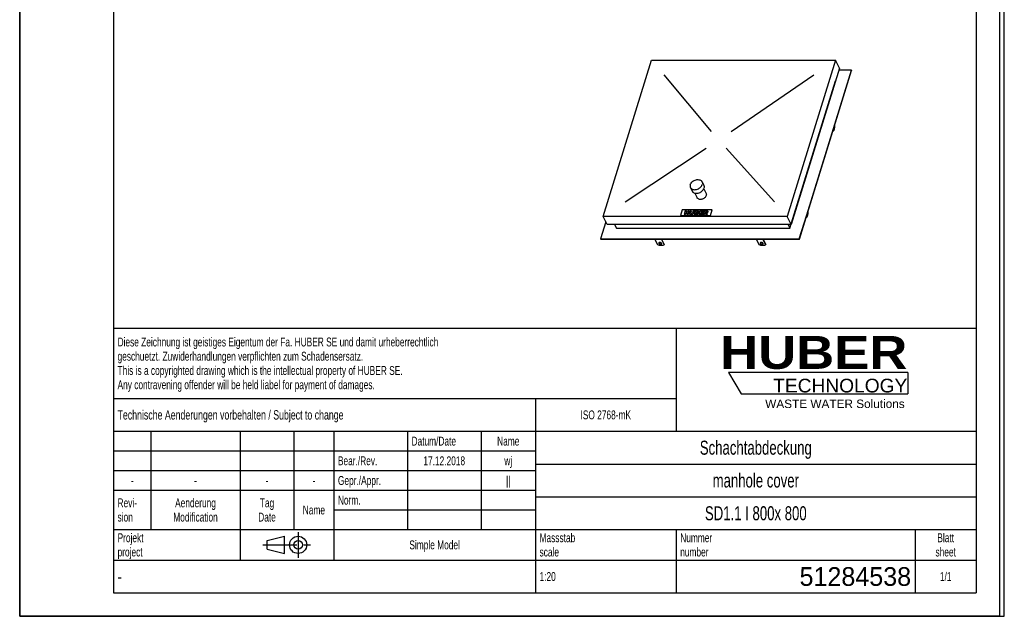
# Model space of a CAD drawing. Header units: millimetres. Extents: x 0 to 4200, y 0 to 5940.
# Tile 1 of 2: x 0 to 4200, y 0 to 2547. Entities that reach past the tile are written whole.
import ezdxf

# ---------------------------------------------------------------- set-up
doc = ezdxf.new("R2010")
doc.units = ezdxf.units.MM
doc.header["$LTSCALE"] = 387.2
doc.linetypes.add('CENTER', pattern=[0.6, 0.375, -0.075, 0.075, -0.075])
doc.layers.get('0').update_dxf_attribs({"linetype": 'CONTINUOUS'})
for name, color, linetype in [('_ACHSEN', 7, 'CONTINUOUS'), ('_KURVEN', 7, 'CONTINUOUS'), ('_ZEICHNUNGSELEM', 7, 'CONTINUOUS'), ('HUBER_Logo_BL2', 7, 'CONTINUOUS')]:
    doc.layers.add(name, color=color, linetype=linetype)
doc.styles.get("Standard").update_dxf_attribs({"font": 'txt', "width": 0.7})
doc.styles.add('TEXTSTYLE_2', font='ariblk.ttf')
doc.styles.add('TEXTSTYLE_3', font='arial.ttf')
doc.styles.add('TEXTSTYLE_4', font='txt', dxfattribs={"width": 0.8})
doc.styles.add('TEXTSTYLE_5', font='txt')

# ---------------------------------------------------------------- blocks, each defined once
blk = doc.blocks.new('HUBER_LOGO_BL2', base_point=(3411.6, 1009.5))
at = {"layer": 'HUBER_Logo_BL2', "color": 5, "linetype": 'Continuous'}
for p, q in [((3788.5, 1040.5), (3023.5, 1040.5)), ((3023.5, 1040.5), (3077.5, 950.5)), ((3788.5, 1040.5), (3788.5, 950.5)), ((3077.5, 950.5), (3788.5, 950.5))]:
    blk.add_line(p, q, dxfattribs=at)
at = {"layer": 'HUBER_Logo_BL2', "color": 2, "linetype": 'Continuous', "attachment_point": 3, "line_spacing_factor": 0.78}
for s, insert, char_height, width, style in [('HUBER\\P\\Farial.ttf;\\H58.5;TECHNOLOGY ', (3786.3, 1196.7), 140.4, 775.343, 'TEXTSTYLE_2'), ('WASTE WATER Solutions', (3775.2, 925.3), 36, 594.067, 'TEXTSTYLE_3')]:
    blk.add_mtext(s, dxfattribs=dict(at, insert=insert, char_height=char_height, width=width, style=style))
blk = doc.blocks.new('PROJEKTIONSMETHODE_1_BL3', base_point=(1140, 305))
at = {"color": 2, "linetype": 'Continuous'}
for p, q in [((1055.7, 323.3), (1129, 341.7)), ((1129, 268.3), (1129, 341.7)), ((1055.7, 286.7), (1055.7, 323.3)), ((1055.7, 286.7), (1129, 268.3))]:
    blk.add_line(p, q, dxfattribs=at)
at = {"color": 2, "linetype": 'CENTER'}
for p, q in [((1187.7, 360), (1187.7, 250)), ((1037.3, 305), (1242.7, 305))]:
    blk.add_line(p, q, dxfattribs=at)
at = {"color": 2, "linetype": 'Continuous'}
for radius in [36.7, 18.3]:
    blk.add_circle((1187.7, 305), radius, dxfattribs=at)
blk = doc.blocks.new('*T9')
at = {"color": 3, "linetype": 'Continuous'}
for p, q in [((0, 0), (3680, 0)), ((0, 0), (0, -1130)), ((2400, 0), (2400, -440)), ((3680, 0), (3680, -1130)), ((0, -300), (2400, -300)), ((1800, -300), (1800, -1130)), ((0, -440), (3680, -440)), ((160, -440), (160, -860)), ((540, -440), (540, -990)), ((770, -440), (770, -860)), ((940, -440), (940, -990)), ((1254, -440), (1254, -860)), ((1568, -440), (1568, -860)), ((0, -524), (1800, -524)), ((1800, -580), (3680, -580)), ((0, -608), (1800, -608)), ((0, -692), (1800, -692)), ((1800, -720), (3680, -720)), ((940, -776), (1800, -776)), ((0, -860), (3680, -860)), ((2400, -860), (2400, -1130)), ((3420, -860), (3420, -1130)), ((0, -990), (3680, -990)), ((0, -1130), (3680, -1130))]:
    blk.add_line(p, q, dxfattribs=at)
at = {"layer": '_ZEICHNUNGSELEM', "color": 2, "linetype": 'Continuous', "line_spacing_factor": 0.96}
for s, insert, char_height, width, attachment_point in [('Diese Zeichnung ist geistiges Eigentum der Fa. HUBER SE und damit urheberrechtlich \\Pgeschuetzt. Zuwiderhandlungen verpflichten zum Schadensersatz.\\PThis is a copyrighted drawing which is the intellectual property of HUBER SE.\\PAny contravening offender will be held liabel for payment of damages.', (17.5, -39.8), 38, 4429.714, 1), ('Technische Aenderungen vorbehalten / Subject to change', (17.5, -350), 40, 3049.524, 1), ('ISO 2768-mK', (2100, -351), 38, 665.905, 2), ('Datum/Date', (1271.5, -463), 38, 584.476, 1), ('Name', (1684, -463), 38, 253.333, 2), ('Schachtabdeckung', (2740, -480), 60, 1360, 2), ('Bear./Rev.', (957.5, -547), 38, 544.667, 1), ('wj', (1684, -547), 38, 128.476, 2), ('17.12.2018', (1411, -547), 38, 530.19, 2), ('Gepr./Appr.', (957.5, -631), 38, 598.952, 1), ('||', (1684, -631), 38, 101.333, 2), ('manhole cover', (2740, -620), 60, 1128.571, 2), ('-', (80, -631), 38, 68.762, 2), ('-', (350, -631), 38, 68.762, 2), ('-', (655, -631), 38, 68.762, 2), ('-', (855, -631), 38, 68.762, 2), ('Revi-\\Psion', (17.5, -726.6), 38, 276.857, 1), ('Aenderung\\PModification', (350, -726.6), 38, 591.714, 2), ('Tag\\PDate', (655, -726.6), 38, 220.762, 2), ('Norm. ', (957.5, -715), 38, 351.048, 1), ('Name', (855, -757), 38, 253.333, 2), ('SD1.1 I 800x 800', (2740, -760), 60, 1442.857, 2), ('Projekt\\Pproject', (17.5, -875.6), 38, 367.333, 1), ('Massstab\\Pscale', (1817.5, -875.6), 38, 448.762, 1), ('Nummer\\Pnumber', (2417.5, -875.6), 38, 372.762, 1), ('Blatt\\Psheet', (3550, -875.6), 38, 260.571, 2), ('Simple Model', (1370, -906), 38, 656.857, 2), ('1:20', (1817.5, -1041), 38, 204.476, 1), ('1/1', (3550, -1041), 38, 159.238, 2)]:
    blk.add_mtext(s, dxfattribs=dict(at, insert=insert, char_height=char_height, width=width, attachment_point=attachment_point))
for s, insert, char_height, width, attachment_point, style in [('51284538', (3402.5, -1020), 80, 1106.667, 3, 'TEXTSTYLE_5'), ('-', (17.5, -1035), 50, 36.667, 1, 'TEXTSTYLE_4')]:
    blk.add_mtext(s, dxfattribs=dict(at, insert=insert, char_height=char_height, width=width, attachment_point=attachment_point, style=style))

msp = doc.modelspace()

# ---------------------------------------------------------------- linework, layer by layer
at = {"color": 7, "linetype": 'Continuous'}
for p, q in [((0, 0), (0, 5940)), ((0, 0), (0, 5940)), ((4200, 0), (4200, 5940)), ((4200, 0), (4200, 5940)), ((2488.99, 1707.37), (2695.23, 2374.76)), ((2695.23, 2374.76), (3479.97, 2374.76)), ((3479.97, 2374.76), (3273.73, 1707.37)), ((3496.75, 2340.58), (3479.97, 2374.76)), ((3496.75, 2340.58), (3290.51, 1673.18)), ((3468.28, 2071.48), (3548.46, 2330.94)), ((3470.81, 2082.91), (3547.85, 2332.19)), ((3547.85, 2332.19), (3494.16, 2332.19)), ((3547.85, 2332.19), (3548.46, 2330.94)), ((3285.76, 1656.96), (3480.39, 2286.75)), ((3480.22, 2287.09), (3480.39, 2286.75)), ((3354.5, 1703.31), (3468.28, 2071.48)), ((3357.04, 1714.74), (3470.81, 2082.91)), ((2500.28, 1684.37), (2477.77, 1611.53)), ((2505.77, 1673.18), (2488.99, 1707.37)), ((3273.73, 1707.37), (2488.99, 1707.37)), ((3290.51, 1673.18), (3273.73, 1707.37)), ((3325.15, 1611.53), (3357.04, 1714.74)), ((3325.76, 1610.28), (3354.5, 1703.31)), ((3290.51, 1673.18), (2505.77, 1673.18)), ((2537.27, 1673.18), (2545.23, 1656.96)), ((2545.23, 1656.96), (3285.76, 1656.96)), ((3277.8, 1673.18), (3285.76, 1656.96)), ((2477.77, 1611.53), (2478.38, 1610.28)), ((2477.77, 1611.53), (3325.15, 1611.53)), ((2478.38, 1610.28), (3325.76, 1610.28)), ((2721.41, 1585.8), (2709.39, 1610.28)), ((2737.02, 1610.28), (2749.04, 1585.8)), ((2738.28, 1610.28), (2749.52, 1587.36)), ((3154.3, 1585.8), (3142.29, 1610.28)), ((3169.92, 1610.28), (3181.94, 1585.8)), ((3171.17, 1610.28), (3182.42, 1587.36)), ((3325.15, 1611.53), (3325.76, 1610.28)), ((2749.04, 1585.8), (2749.52, 1587.36)), ((3181.94, 1585.8), (3182.42, 1587.36)), ((0, 0), (4200, 0)), ((0, 0), (4200, 0))]:
    msp.add_line(p, q, dxfattribs=at)
at = {"color": 3, "linetype": 'Continuous'}
for p, q in [((4180, 5900), (4180, 0)), ((0, 2970), (0, 0)), ((4180, 0), (0, 0))]:
    msp.add_line(p, q, dxfattribs=at)
at = {"color": 5, "linetype": 'Continuous'}
for p, q in [((400, 5800), (400, 100)), ((4080, 5800), (4080, 100)), ((400, 100), (4080, 100))]:
    msp.add_line(p, q, dxfattribs=at)
at = {"color": 7, "linetype": 'Continuous'}
for points, knots in [([(2738.16, 1592.01), (2737.92, 1592.5), (2737.17, 1593.45), (2735.66, 1594.59), (2733.79, 1595.46), (2731.76, 1595.99), (2729.77, 1596.12), (2728.02, 1595.82), (2726.64, 1595.12), (2726.09, 1594.33), (2725.96, 1593.93)], [0, 0, 0, 0, 0.1139078, 0.2474656, 0.393864, 0.5430021, 0.6841578, 0.8084916, 0.912072, 1, 1, 1, 1]), ([(3171.06, 1592.01), (3170.82, 1592.5), (3170.07, 1593.45), (3168.56, 1594.59), (3166.69, 1595.46), (3164.66, 1595.99), (3162.67, 1596.12), (3160.92, 1595.82), (3159.54, 1595.12), (3158.98, 1594.33), (3158.86, 1593.93)], [0, 0, 0, 0, 0.1139078, 0.2474656, 0.393864, 0.5430021, 0.6841578, 0.8084916, 0.912072, 1, 1, 1, 1]), ([(2749.04, 1585.8), (2747.41, 1584.7), (2743.34, 1583.11), (2736.48, 1582.43), (2728.93, 1583.27), (2723.88, 1584.79), (2721.41, 1585.8)], [0, 0, 0, 0, 0.2058635, 0.4489582, 0.7193202, 1, 1, 1, 1]), ([(2725.96, 1593.93), (2725.87, 1593.63), (2725.82, 1592.96), (2726.03, 1592.32), (2726.18, 1592.01)], [0, 0, 0, 0, 0.4740095, 1, 1, 1, 1]), ([(2726.18, 1592.01), (2726.42, 1591.52), (2727.17, 1590.57), (2728.68, 1589.44), (2730.55, 1588.56), (2732.58, 1588.04), (2734.57, 1587.91), (2736.32, 1588.2), (2737.7, 1588.9), (2738.26, 1589.69), (2738.38, 1590.09)], [0, 0, 0, 0, 0.1139078, 0.2474656, 0.393864, 0.5430021, 0.6841578, 0.8084916, 0.912072, 1, 1, 1, 1]), ([(2726.36, 1594.67), (2726.36, 1594.58), (2726.41, 1594.2), (2726.54, 1593.84), (2726.67, 1593.58)], [0, 0, 0, 0, 0.2374742, 1, 1, 1, 1]), ([(2726.67, 1593.58), (2726.89, 1593.14), (2727.54, 1592.27), (2728.88, 1591.2), (2730.54, 1590.33), (2732.38, 1589.75), (2734.25, 1589.49), (2736.36, 1589.6), (2737.9, 1590.21), (2738.47, 1590.92)], [0, 0, 0, 0, 0.1102514, 0.2383842, 0.3793144, 0.5251208, 0.6669473, 0.7966956, 1, 1, 1, 1]), ([(2738.38, 1590.09), (2738.47, 1590.39), (2738.52, 1591.07), (2738.31, 1591.7), (2738.16, 1592.01)], [0, 0, 0, 0, 0.4740095, 1, 1, 1, 1]), ([(3181.94, 1585.8), (3180.31, 1584.7), (3176.24, 1583.11), (3169.38, 1582.43), (3161.83, 1583.27), (3156.78, 1584.79), (3154.3, 1585.8)], [0, 0, 0, 0, 0.2058635, 0.4489582, 0.7193202, 1, 1, 1, 1]), ([(3158.86, 1593.93), (3158.77, 1593.63), (3158.72, 1592.96), (3158.93, 1592.32), (3159.08, 1592.01)], [0, 0, 0, 0, 0.4740095, 1, 1, 1, 1]), ([(3159.08, 1592.01), (3159.32, 1591.52), (3160.07, 1590.57), (3161.58, 1589.44), (3163.45, 1588.56), (3165.48, 1588.04), (3167.47, 1587.91), (3169.22, 1588.2), (3170.6, 1588.9), (3171.16, 1589.69), (3171.28, 1590.09)], [0, 0, 0, 0, 0.1139078, 0.2474656, 0.393864, 0.5430021, 0.6841578, 0.8084916, 0.912072, 1, 1, 1, 1]), ([(3159.25, 1594.67), (3159.26, 1594.58), (3159.31, 1594.2), (3159.44, 1593.84), (3159.57, 1593.58)], [0, 0, 0, 0, 0.2374742, 1, 1, 1, 1]), ([(3159.57, 1593.58), (3159.79, 1593.14), (3160.44, 1592.27), (3161.78, 1591.2), (3163.44, 1590.33), (3165.28, 1589.75), (3167.15, 1589.49), (3169.26, 1589.6), (3170.8, 1590.21), (3171.37, 1590.92)], [0, 0, 0, 0, 0.1102514, 0.2383842, 0.3793144, 0.5251208, 0.6669473, 0.7966956, 1, 1, 1, 1]), ([(3171.28, 1590.09), (3171.37, 1590.39), (3171.42, 1591.07), (3171.21, 1591.7), (3171.06, 1592.01)], [0, 0, 0, 0, 0.4740095, 1, 1, 1, 1])]:
    msp.add_open_spline(points, degree=3, knots=knots, dxfattribs=at)
at = {"layer": '_ACHSEN', "color": 7, "linetype": 'Continuous'}
for p, q in [((3468.3, 2071.54), (3468.33, 2071.46)), ((3470.18, 2071.46), (3468.33, 2071.46)), ((3469.01, 2073.84), (3470.18, 2071.46)), ((3477.44, 2094.96), (3476.27, 2097.34)), ((2910.66, 1855.05), (2918.28, 1839.51)), ((2861.28, 1830.82), (2868.91, 1815.28)), ((2880.13, 1806.72), (2889.82, 1786.98)), ((2918.19, 1825.4), (2927.88, 1805.66)), ((3363.67, 1726.8), (3362.5, 1729.18)), ((3354.52, 1703.38), (3354.56, 1703.3)), ((3356.41, 1703.3), (3354.56, 1703.3)), ((3355.24, 1705.68), (3356.41, 1703.3))]:
    msp.add_line(p, q, dxfattribs=at)
for points, knots in [([(3470.18, 2071.46), (3470.73, 2071.83), (3471.8, 2072.83), (3473.15, 2074.79), (3474.37, 2077.26), (3475.83, 2081.36), (3477.05, 2087.31), (3477.41, 2092.33), (3477.44, 2094.96)], [0, 0, 0, 0, 0.0786024, 0.1720083, 0.2809566, 0.4046124, 0.687756, 1, 1, 1, 1]), ([(3473.14, 2087.2), (3473.05, 2086.59), (3472.82, 2085.48), (3472.4, 2084.42), (3472.14, 2083.98)], [0, 0, 0, 0, 0.5494371, 1, 1, 1, 1]), ([(2860.64, 1842.94), (2861.38, 1845.33), (2863.84, 1850.08), (2868.45, 1855.02), (2872.96, 1858.4), (2877.96, 1861.31), (2884.68, 1863.82), (2892.89, 1864.83), (2900.51, 1863.73), (2905.89, 1860.96), (2909.04, 1857.81), (2910.19, 1856), (2910.66, 1855.05)], [0, 0, 0, 0, 0.120885, 0.2529841, 0.3220667, 0.3920884, 0.5313656, 0.6645841, 0.7869655, 0.8972904, 0.9492145, 1, 1, 1, 1]), ([(2910.66, 1855.05), (2911.09, 1854.16), (2911.79, 1852.27), (2912.4, 1848.17), (2911.93, 1844.97), (2911.3, 1842.94)], [0, 0, 0, 0, 0.2395658, 0.4838887, 1, 1, 1, 1]), ([(2860.64, 1842.94), (2860.01, 1840.9), (2859.54, 1837.71), (2860.15, 1833.6), (2860.85, 1831.71), (2861.28, 1830.82)], [0, 0, 0, 0, 0.5161113, 0.7604342, 1, 1, 1, 1]), ([(2861.28, 1830.82), (2861.75, 1829.88), (2862.9, 1828.06), (2866.05, 1824.91), (2871.43, 1822.14), (2879.05, 1821.04), (2887.26, 1822.05), (2893.98, 1824.57), (2898.98, 1827.48), (2903.49, 1830.86), (2908.11, 1835.79), (2910.56, 1840.54), (2911.3, 1842.94)], [0, 0, 0, 0, 0.0507855, 0.1027096, 0.2130345, 0.3354159, 0.4686344, 0.6079116, 0.6779333, 0.7470159, 0.879115, 1, 1, 1, 1]), ([(2868.91, 1815.28), (2869.37, 1814.34), (2870.53, 1812.52), (2873.67, 1809.37), (2879.06, 1806.6), (2886.68, 1805.5), (2894.89, 1806.51), (2901.61, 1809.03), (2906.61, 1811.94), (2911.12, 1815.32), (2915.73, 1820.25), (2918.19, 1825), (2918.93, 1827.4)], [0, 0, 0, 0, 0.0507855, 0.1027096, 0.2130345, 0.3354159, 0.4686344, 0.6079116, 0.6779333, 0.7470159, 0.879115, 1, 1, 1, 1]), ([(2918.28, 1839.51), (2918.72, 1838.62), (2919.41, 1836.73), (2920.03, 1832.63), (2919.55, 1829.43), (2918.93, 1827.4)], [0, 0, 0, 0, 0.2395658, 0.4838887, 1, 1, 1, 1]), ([(2928.38, 1796.32), (2927.19, 1792.49), (2923.15, 1787.19), (2916.07, 1782.55), (2909.85, 1780.22), (2903.51, 1779.44), (2897.64, 1780.28), (2893.49, 1782.42), (2891.07, 1784.85), (2890.17, 1786.25), (2889.82, 1786.98)], [0, 0, 0, 0, 0.2511899, 0.3904354, 0.5300913, 0.6636721, 0.7863862, 0.8970111, 0.9490764, 1, 1, 1, 1]), ([(2927.88, 1805.66), (2928.56, 1804.28), (2929.34, 1801.1), (2928.86, 1797.89), (2928.38, 1796.32)], [0, 0, 0, 0, 0.4826062, 1, 1, 1, 1]), ([(3356.41, 1703.3), (3356.95, 1703.67), (3358.02, 1704.67), (3359.38, 1706.62), (3360.59, 1709.09), (3362.06, 1713.19), (3363.28, 1719.15), (3363.64, 1724.17), (3363.67, 1726.8)], [0, 0, 0, 0, 0.0786024, 0.1720083, 0.2809566, 0.4046124, 0.687756, 1, 1, 1, 1]), ([(3359.36, 1719.04), (3359.28, 1718.43), (3359.05, 1717.32), (3358.63, 1716.25), (3358.37, 1715.82)], [0, 0, 0, 0, 0.5494371, 1, 1, 1, 1])]:
    msp.add_open_spline(points, degree=3, knots=knots, dxfattribs=at)
at = {"layer": '_KURVEN', "color": 4, "linetype": 'Continuous'}
for p, q in [((2951.66, 2070.39), (2749.55, 2312.1)), ((3035.43, 2070.39), (3386.92, 2312.1)), ((2582.04, 1770.04), (2928.51, 1998.4)), ((3014.08, 1998.4), (3219.41, 1770.04)), ((2825.36, 1734.79), (2818.1, 1711.29)), ((2954.31, 1734.79), (2825.36, 1734.79)), ((2838.8, 1730.87), (2833.96, 1715.2)), ((2844.49, 1730.87), (2838.8, 1730.87)), ((2842.8, 1725.39), (2844.49, 1730.87)), ((2849.02, 1725.39), (2842.8, 1725.39)), ((2850.71, 1730.87), (2849.02, 1725.39)), ((2856.43, 1730.87), (2850.71, 1730.87)), ((2851.59, 1715.2), (2856.43, 1730.87)), ((2860.23, 1730.87), (2857.34, 1721.53)), ((2865.91, 1730.87), (2860.23, 1730.87)), ((2862.95, 1721.3), (2865.91, 1730.87)), ((2872.2, 1730.87), (2869.25, 1721.3)), ((2877.88, 1730.87), (2872.2, 1730.87)), ((2874.99, 1721.53), (2877.88, 1730.87)), ((2881.66, 1730.87), (2876.82, 1715.2)), ((2892.32, 1730.87), (2881.66, 1730.87)), ((2885.51, 1724.72), (2886.42, 1727.7)), ((2887.98, 1724.72), (2885.51, 1724.72)), ((2886.42, 1727.7), (2888.94, 1727.7)), ((2901.65, 1730.87), (2896.81, 1715.2)), ((2916.91, 1730.87), (2901.65, 1730.87)), ((2905.56, 1725.03), (2906.33, 1727.52)), ((2914.42, 1725.03), (2905.56, 1725.03)), ((2906.33, 1727.52), (2915.88, 1727.52)), ((2913.43, 1721.84), (2914.42, 1725.03)), ((2920.33, 1730.87), (2915.49, 1715.2)), ((2915.88, 1727.52), (2916.91, 1730.87)), ((2929.81, 1730.87), (2920.33, 1730.87)), ((2924.08, 1724.52), (2925.07, 1727.71)), ((2926.48, 1724.52), (2924.08, 1724.52)), ((2925.07, 1727.71), (2927.57, 1727.71)), ((2947.05, 1711.29), (2954.31, 1734.79)), ((2818.1, 1711.29), (2947.05, 1711.29)), ((2833.96, 1715.2), (2839.65, 1715.2)), ((2839.65, 1715.2), (2841.61, 1721.54)), ((2841.61, 1721.54), (2847.83, 1721.54)), ((2847.83, 1721.54), (2845.87, 1715.2)), ((2845.87, 1715.2), (2851.59, 1715.2)), ((2876.82, 1715.2), (2886.65, 1715.2)), ((2883.6, 1718.57), (2884.58, 1721.74)), ((2886.51, 1718.57), (2883.6, 1718.57)), ((2884.58, 1721.74), (2887.48, 1721.74)), ((2896.81, 1715.2), (2912.34, 1715.2)), ((2903.61, 1718.75), (2904.57, 1721.84)), ((2913.44, 1718.75), (2903.61, 1718.75)), ((2904.57, 1721.84), (2913.43, 1721.84)), ((2912.34, 1715.2), (2913.44, 1718.75)), ((2915.49, 1715.2), (2921.2, 1715.2)), ((2921.2, 1715.2), (2923.17, 1721.56)), ((2923.17, 1721.56), (2923.67, 1721.56)), ((2925.61, 1719.99), (2927.17, 1715.2)), ((2927.17, 1715.2), (2933.61, 1715.2)), ((2933.61, 1715.2), (2932.24, 1719.73))]:
    msp.add_line(p, q, dxfattribs=at)
for points in [[(2887.98, 1724.72), (2888.86, 1724.72), (2889.52, 1724.85), (2889.95, 1725.11)], [(2890.63, 1727.31), (2890.36, 1727.57), (2889.79, 1727.7), (2888.94, 1727.7)], [(2889.95, 1725.11), (2890.38, 1725.37), (2890.67, 1725.75), (2890.83, 1726.24)], [(2890.83, 1726.24), (2890.96, 1726.69), (2890.9, 1727.05), (2890.63, 1727.31)], [(2892.32, 1730.87), (2894.09, 1730.87), (2895.33, 1730.5), (2896.06, 1729.75)], [(2894.88, 1724.58), (2894.28, 1724.14), (2893.51, 1723.79), (2892.57, 1723.54)], [(2892.57, 1723.54), (2893.8, 1723.26), (2894.63, 1722.8), (2895.05, 1722.14)], [(2896.63, 1726.97), (2896.34, 1726.04), (2895.76, 1725.25), (2894.88, 1724.58)], [(2895.05, 1722.14), (2895.47, 1721.48), (2895.53, 1720.65), (2895.22, 1719.66)], [(2896.06, 1729.75), (2896.78, 1729), (2896.97, 1728.07), (2896.63, 1726.97)], [(2926.48, 1724.52), (2926.73, 1724.52), (2927.26, 1724.59), (2928.06, 1724.73)], [(2929.56, 1727.3), (2929.27, 1727.57), (2928.6, 1727.71), (2927.57, 1727.71)], [(2928.06, 1724.73), (2928.45, 1724.8), (2928.8, 1724.96), (2929.13, 1725.22)], [(2929.13, 1725.22), (2929.44, 1725.48), (2929.67, 1725.79), (2929.77, 1726.13)], [(2929.77, 1726.13), (2929.93, 1726.64), (2929.86, 1727.02), (2929.56, 1727.3)], [(2931.98, 1722.73), (2931.42, 1722.48), (2930.69, 1722.28), (2929.79, 1722.12)], [(2929.79, 1722.12), (2930.4, 1721.91), (2930.85, 1721.72), (2931.09, 1721.53)], [(2929.81, 1730.87), (2931.57, 1730.87), (2932.88, 1730.74), (2933.73, 1730.48)], [(2934.25, 1724.26), (2933.62, 1723.63), (2932.86, 1723.12), (2931.98, 1722.73)], [(2933.73, 1730.48), (2934.58, 1730.23), (2935.17, 1729.75), (2935.53, 1729.05)], [(2935.61, 1726.52), (2935.34, 1725.64), (2934.88, 1724.9), (2934.25, 1724.26)], [(2935.53, 1729.05), (2935.89, 1728.36), (2935.91, 1727.51), (2935.61, 1726.52)], [(2857.05, 1718.88), (2857.01, 1719.88), (2857.1, 1720.76), (2857.34, 1721.53)], [(2857.7, 1717.07), (2857.29, 1717.66), (2857.07, 1718.26), (2857.05, 1718.88)], [(2859.24, 1715.72), (2858.62, 1716.05), (2858.11, 1716.5), (2857.7, 1717.07)], [(2861.7, 1715.1), (2860.67, 1715.2), (2859.85, 1715.41), (2859.24, 1715.72)], [(2864.59, 1714.94), (2863.68, 1714.94), (2862.72, 1714.99), (2861.7, 1715.1)], [(2862.95, 1721.3), (2862.69, 1720.45), (2862.76, 1719.79), (2863.16, 1719.31)], [(2863.16, 1719.31), (2863.57, 1718.83), (2864.27, 1718.59), (2865.26, 1718.59)], [(2868.73, 1715.46), (2867.52, 1715.12), (2866.13, 1714.94), (2864.59, 1714.94)], [(2865.26, 1718.59), (2866.25, 1718.59), (2867.08, 1718.83), (2867.78, 1719.3)], [(2867.78, 1719.3), (2868.48, 1719.77), (2868.98, 1720.44), (2869.25, 1721.3)], [(2871.41, 1716.75), (2870.49, 1716.13), (2869.6, 1715.7), (2868.73, 1715.46)], [(2873.67, 1718.91), (2873.08, 1718.09), (2872.33, 1717.37), (2871.41, 1716.75)], [(2874.99, 1721.53), (2874.71, 1720.6), (2874.26, 1719.73), (2873.67, 1718.91)], [(2886.51, 1718.57), (2887.49, 1718.57), (2888.22, 1718.71), (2888.72, 1719.01)], [(2889.26, 1715.41), (2887.94, 1715.27), (2887.06, 1715.2), (2886.65, 1715.2)], [(2889.43, 1721.32), (2889.11, 1721.59), (2888.47, 1721.74), (2887.48, 1721.74)], [(2888.72, 1719.01), (2889.21, 1719.31), (2889.53, 1719.7), (2889.69, 1720.2)], [(2891.58, 1715.93), (2891.03, 1715.69), (2890.25, 1715.52), (2889.26, 1715.41)], [(2889.69, 1720.2), (2889.83, 1720.66), (2889.75, 1721.04), (2889.43, 1721.32)], [(2893.88, 1717.47), (2893.23, 1716.82), (2892.47, 1716.3), (2891.58, 1715.93)], [(2895.22, 1719.66), (2894.97, 1718.85), (2894.52, 1718.11), (2893.88, 1717.47)], [(2924.94, 1721.19), (2924.61, 1721.43), (2924.19, 1721.56), (2923.67, 1721.56)], [(2925.61, 1719.99), (2925.41, 1720.61), (2925.2, 1721.01), (2924.94, 1721.19)], [(2931.09, 1721.53), (2931.26, 1721.4), (2931.48, 1721.13), (2931.75, 1720.71)], [(2931.75, 1720.71), (2932.01, 1720.29), (2932.18, 1719.97), (2932.24, 1719.73)]]:
    msp.add_open_spline(points, degree=3, dxfattribs=at)

# ---------------------------------------------------------------- block references
msp.add_blockref('*T9', (400, 1230))
at = {"color": 2, "linetype": 'Continuous'}
msp.add_blockref('PROJEKTIONSMETHODE_1_BL3', (1140, 305), dxfattribs=at)
at = {"layer": 'HUBER_Logo_BL2'}
msp.add_blockref('HUBER_LOGO_BL2', (3411.59, 1009.55), dxfattribs=at)

doc.saveas('drawing.dxf')
